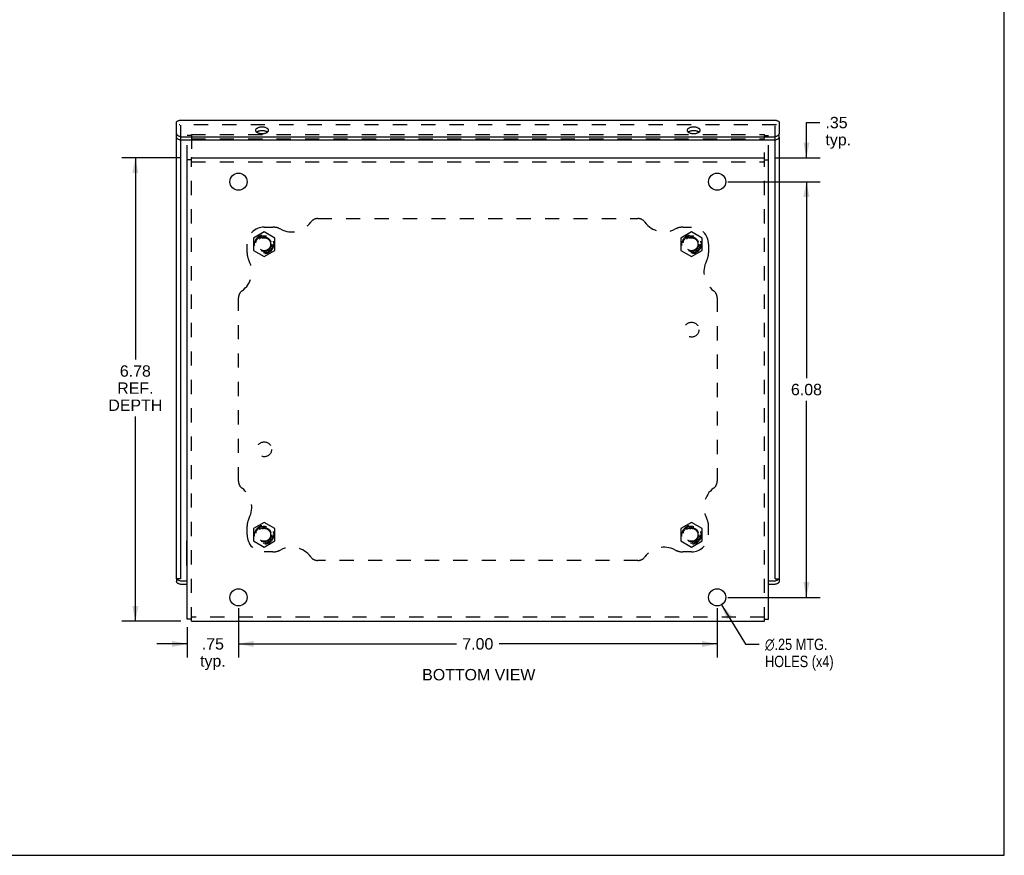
# Model space of a CAD drawing. Header units: inches. Extents: x 0 to 37.8, y 0 to 24.4.
# Tile 4 of 10: x 23.4 to 37.8, y 0 to 12.2. Entities that reach past the tile are written whole.
import ezdxf

# ---------------------------------------------------------------- set-up
doc = ezdxf.new("R2010")
doc.units = ezdxf.units.IN
doc.header["$LTSCALE"] = 2.077778
doc.header["$MEASUREMENT"] = 0
doc.linetypes.add('HIDDEN', pattern=[0.2, 0.1, -0.1])
doc.layers.get('0').update_dxf_attribs({"linetype": 'CONTINUOUS'})
for name, color, linetype in [('DEFAULT_2', 8, 'HIDDEN'), ('DIMENSIONS', 7, 'CONTINUOUS'), ('DOOR_ASSEMBLY', 7, 'CONTINUOUS')]:
    doc.layers.add(name, color=color, linetype=linetype)
doc.styles.get("Standard").update_dxf_attribs({"font": 'arial.ttf'})
doc.styles.add('TEXTSTYLE_1', font='gdt', dxfattribs={"width": 0.8})
doc.dimstyles.new('DIMSTYLE_1', dxfattribs={"dimtxt": 0.166667, "dimasz": 0.222222, "dimexe": 0.09, "dimexo": 0.07, "dimgap": 0.0375, "dimtad": 0, "dimtih": 1, "dimtoh": 1, "dimzin": 4, "dimdsep": 46, "dimtxsty": 'Standard', "dimblk": '_FILLED', "dimblk1": '_FILLED', "dimblk2": '_FILLED', "dimcen": 0.09, "dimazin": 1, "dimtfac": 1, "dimtdec": 3, "dimtofl": 0, "dimtmove": 0, "dimatfit": 3, "dimldrblk": '_FILLED', "dimfxl": 0, "dimtolj": 1, "dimtzin": 4, "dimarcsym": 0})
doc.dimstyles.new('DIMSTYLE_4', dxfattribs={"dimtxt": 0.166667, "dimasz": 0.222222, "dimexe": 0.09, "dimexo": 0.07, "dimgap": 0.09, "dimtad": 0, "dimtih": 1, "dimtoh": 1, "dimzin": 4, "dimdsep": 46, "dimtxsty": 'Standard', "dimblk": '_FILLED', "dimblk1": '_FILLED', "dimblk2": '_FILLED', "dimcen": 0.09, "dimazin": 1, "dimtfac": 1, "dimtdec": 3, "dimtofl": 0, "dimtmove": 0, "dimatfit": 1, "dimldrblk": '_FILLED', "dimfxl": 0, "dimtolj": 1, "dimtzin": 4, "dimarcsym": 0})

# ---------------------------------------------------------------- blocks, each defined once
blk = doc.blocks.new('_FILLED')
at = {"color": 0, "linetype": 'ByBlock'}
blk.add_solid([(0, 0), (-1, 0.2), (-1, -0.2)], dxfattribs=at)
blk = doc.blocks.new('*D13')
at = {"layer": 'DIMENSIONS', "color": 2, "linetype": 'Continuous'}
for p, q in [((33.642, 3.666), (33.991, 3.086)), ((33.991, 3.086), (34.194, 3.086))]:
    blk.add_line(p, q, dxfattribs=at)
at = {"layer": 'DIMENSIONS', "color": 2, "linetype": 'Continuous', "xscale": 0.2222222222, "yscale": 0.2222222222, "zscale": 0.2222222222, "rotation": 120.9964622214}
blk.add_blockref('_FILLED', (33.642, 3.666), dxfattribs=at)
at = {"layer": 'DIMENSIONS', "color": 2, "linetype": 'Continuous', "insert": (34.278, 3.169), "char_height": 0.16667, "width": 1.25341, "attachment_point": 1, "line_spacing_factor": 0.9, "style": 'TEXTSTYLE_1'}
blk.add_mtext('{\\fgdt;n}\\fArial;.25 MTG.\\PHOLES (x4)', dxfattribs=at)
blk = doc.blocks.new('*D14')
at = {"layer": 'DIMENSIONS', "color": 2, "linetype": 'Continuous'}
for p, q in [((33.734, 9.853), (35.084, 9.853)), ((34.884, 9.853), (34.884, 6.98)), ((34.884, 3.773), (34.884, 6.646)), ((33.734, 3.773), (35.084, 3.773))]:
    blk.add_line(p, q, dxfattribs=at)
at = {"layer": 'DIMENSIONS', "color": 2, "linetype": 'Continuous', "xscale": 0.2222222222, "yscale": 0.2222222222, "zscale": 0.2222222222}
for p, rotation in [((34.884, 9.853), 90), ((34.884, 3.773), 270)]:
    blk.add_blockref('_FILLED', p, dxfattribs=dict(at, rotation=rotation))
at = {"layer": 'DIMENSIONS', "color": 2, "linetype": 'Continuous', "insert": (34.884, 6.896), "char_height": 0.1667, "width": 0.45291, "attachment_point": 2, "line_spacing_factor": 0.9}
blk.add_mtext('6.08', dxfattribs=at)
blk = doc.blocks.new('*D15')
at = {"layer": 'DIMENSIONS', "color": 2, "linetype": 'Continuous'}
for p, q in [((26.578, 3.617), (26.578, 2.892)), ((25.828, 3.337), (25.828, 2.892)), ((25.828, 3.092), (25.384, 3.092)), ((26.578, 3.092), (27.023, 3.092))]:
    blk.add_line(p, q, dxfattribs=at)
at = {"layer": 'DIMENSIONS', "color": 2, "linetype": 'Continuous', "xscale": 0.2222222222, "yscale": 0.2222222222, "zscale": 0.2222222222}
blk.add_blockref('_FILLED', (25.828, 3.092), dxfattribs=at)
at = {"layer": 'DIMENSIONS', "color": 2, "linetype": 'Continuous', "xscale": 0.2222222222, "yscale": 0.2222222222, "zscale": 0.2222222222, "rotation": 180}
blk.add_blockref('_FILLED', (26.578, 3.092), dxfattribs=at)
at = {"layer": 'DIMENSIONS', "color": 2, "linetype": 'Continuous', "insert": (26.203, 3.176), "char_height": 0.1667, "width": 0.37485, "attachment_point": 2, "line_spacing_factor": 0.9}
blk.add_mtext('.75\\Ptyp.', dxfattribs=at)
blk = doc.blocks.new('*D16')
at = {"layer": 'DIMENSIONS', "color": 2, "linetype": 'Continuous'}
for p, q in [((26.578, 3.617), (26.578, 2.892)), ((33.578, 3.617), (33.578, 2.892)), ((26.578, 3.092), (29.768, 3.092)), ((33.578, 3.092), (30.388, 3.092))]:
    blk.add_line(p, q, dxfattribs=at)
at = {"layer": 'DIMENSIONS', "color": 2, "linetype": 'Continuous', "xscale": 0.2222222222, "yscale": 0.2222222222, "zscale": 0.2222222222, "rotation": 180}
blk.add_blockref('_FILLED', (26.578, 3.092), dxfattribs=at)
at = {"layer": 'DIMENSIONS', "color": 2, "linetype": 'Continuous', "xscale": 0.2222222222, "yscale": 0.2222222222, "zscale": 0.2222222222}
blk.add_blockref('_FILLED', (33.578, 3.092), dxfattribs=at)
at = {"layer": 'DIMENSIONS', "color": 2, "linetype": 'Continuous', "insert": (30.078, 3.176), "char_height": 0.1667, "width": 0.45291, "attachment_point": 2, "line_spacing_factor": 0.9}
blk.add_mtext('7.00', dxfattribs=at)
blk = doc.blocks.new('*D17')
at = {"layer": 'DIMENSIONS', "color": 2, "linetype": 'Continuous'}
for p, q in [((34.884, 10.203), (34.884, 10.717)), ((34.884, 10.717), (35.079, 10.717)), ((34.424, 10.203), (35.084, 10.203)), ((33.734, 9.853), (35.084, 9.853)), ((34.884, 9.853), (34.884, 9.408))]:
    blk.add_line(p, q, dxfattribs=at)
at = {"layer": 'DIMENSIONS', "color": 2, "linetype": 'Continuous', "xscale": 0.2222222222, "yscale": 0.2222222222, "zscale": 0.2222222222}
for p, rotation in [((34.884, 10.203), 270), ((34.884, 9.853), 90)]:
    blk.add_blockref('_FILLED', p, dxfattribs=dict(at, rotation=rotation))
at = {"layer": 'DIMENSIONS', "color": 2, "linetype": 'Continuous', "insert": (35.162, 10.801), "char_height": 0.1667, "width": 0.37485, "attachment_point": 1, "line_spacing_factor": 0.9}
blk.add_mtext('.35\\Ptyp.', dxfattribs=at)
blk = doc.blocks.new('*D23')
at = {"layer": 'DIMENSIONS', "color": 2, "linetype": 'Continuous'}
for p, q in [((25.733, 10.203), (24.869, 10.203)), ((25.069, 10.203), (25.069, 7.25)), ((25.069, 3.423), (25.069, 6.417)), ((25.733, 3.423), (24.869, 3.423))]:
    blk.add_line(p, q, dxfattribs=at)
at = {"layer": 'DIMENSIONS', "color": 2, "linetype": 'Continuous', "xscale": 0.2222222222, "yscale": 0.2222222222, "zscale": 0.2222222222}
for p, rotation in [((25.069, 10.203), 90), ((25.069, 3.423), 270)]:
    blk.add_blockref('_FILLED', p, dxfattribs=dict(at, rotation=rotation))
at = {"layer": 'DIMENSIONS', "color": 2, "linetype": 'Continuous', "insert": (25.069, 7.167), "char_height": 0.1667, "width": 0.78748, "attachment_point": 2, "line_spacing_factor": 0.9}
blk.add_mtext('6.78\\PREF.\\PDEPTH', dxfattribs=at)

msp = doc.modelspace()

# ---------------------------------------------------------------- linework, layer by layer
at = {"color": 7, "linetype": 'Continuous'}
for p, q in [((37.7778, 0), (37.7778, 24.4444)), ((25.8881, 10.1729), (25.8281, 10.1729)), ((34.2681, 10.1729), (34.3281, 10.1729)), ((25.8241, 4.2377), (25.8241, 4.598)), ((25.8241, 4.598), (25.8281, 4.598)), ((25.8241, 4.5079), (25.8281, 4.5079)), ((25.8241, 4.3278), (25.8281, 4.3278)), ((25.8241, 4.2377), (25.8281, 4.2377)), ((25.8881, 3.4529), (25.8281, 3.4529)), ((34.2681, 3.4529), (34.3281, 3.4529)), ((0, 0), (37.7778, 0))]:
    msp.add_line(p, q, dxfattribs=at)
at = {"color": 3, "linetype": 'Continuous'}
for p, q in [((25.8281, 3.4529), (25.8281, 10.1783)), ((25.8881, 10.211), (25.8881, 10.2029)), ((25.8881, 10.2029), (34.2681, 10.2029)), ((34.3281, 3.4529), (34.3281, 10.1783)), ((25.8881, 3.4229), (34.2681, 3.4229))]:
    msp.add_line(p, q, dxfattribs=at)
for centre in [(26.5781, 9.8529), (33.5781, 9.8529), (26.5781, 3.7729), (33.5781, 3.7729)]:
    msp.add_circle(centre, 0.125, dxfattribs=at)
at = {"layer": 'DEFAULT_2', "color": 8, "linetype": 'HIDDEN'}
for p, q in [((25.8281, 10.1783), (25.8281, 10.5291)), ((25.8881, 10.5291), (25.8281, 10.5291)), ((25.8881, 10.5409), (25.8881, 10.211)), ((25.8881, 10.5409), (34.2681, 10.5409)), ((34.2681, 3.4229), (34.2681, 10.5409)), ((34.2681, 10.5291), (34.3281, 10.5291)), ((34.3281, 10.1783), (34.3281, 10.5291)), ((25.8881, 10.4809), (34.2681, 10.4809)), ((25.8881, 3.4229), (25.8881, 10.2029)), ((25.8881, 10.1429), (34.2681, 10.1429)), ((27.7359, 9.3129), (32.4203, 9.3129)), ((26.9531, 9.1181), (26.7971, 9.028)), ((26.9531, 9.1879), (27.0781, 9.1879)), ((27.1091, 9.028), (26.9531, 9.1181)), ((33.2031, 9.1181), (33.0471, 9.028)), ((33.0781, 9.1879), (33.2031, 9.1879)), ((33.3591, 9.028), (33.2031, 9.1181)), ((26.7031, 8.8129), (26.7031, 8.9379)), ((26.7971, 9.028), (26.7971, 8.8479)), ((27.1091, 8.8479), (27.1091, 9.028)), ((33.0471, 9.028), (33.0471, 8.8479)), ((33.3591, 8.8479), (33.3591, 9.028)), ((33.4531, 8.9379), (33.4531, 8.8129)), ((26.7971, 8.8479), (26.9531, 8.7578)), ((26.9531, 8.7578), (27.1091, 8.8479)), ((33.0471, 8.8479), (33.2031, 8.7578)), ((33.2031, 8.7578), (33.3591, 8.8479)), ((26.5781, 5.4707), (26.5781, 8.1551)), ((33.5781, 8.1551), (33.5781, 5.4707)), ((26.7031, 4.6879), (26.7031, 4.8129)), ((26.9531, 4.8681), (26.7971, 4.778)), ((26.7971, 4.778), (26.7971, 4.5979)), ((27.1091, 4.778), (26.9531, 4.8681)), ((27.1091, 4.5979), (27.1091, 4.778)), ((33.2031, 4.8681), (33.0471, 4.778)), ((33.0471, 4.778), (33.0471, 4.5979)), ((33.3591, 4.778), (33.2031, 4.8681)), ((33.3591, 4.5979), (33.3591, 4.778)), ((33.4531, 4.6879), (33.4531, 4.8129)), ((26.7971, 4.5979), (26.9531, 4.5078)), ((26.9531, 4.5078), (27.1091, 4.5979)), ((33.0471, 4.5979), (33.2031, 4.5078)), ((33.2031, 4.5078), (33.3591, 4.5979)), ((27.0781, 4.4379), (26.9531, 4.4379)), ((33.2031, 4.4379), (33.0781, 4.4379)), ((32.4203, 4.3129), (27.7359, 4.3129)), ((34.2681, 3.4829), (25.8881, 3.4829))]:
    msp.add_line(p, q, dxfattribs=at)
for centre, radius in [((26.9531, 8.9379), 0.14), ((33.2031, 8.9379), 0.14), ((26.9531, 8.9379), 0.125), ((26.9531, 8.9379), 0.105), ((26.9531, 8.9379), 0.095), ((33.2031, 8.9379), 0.125), ((33.2031, 8.9379), 0.105), ((33.2031, 8.9379), 0.095), ((33.2031, 7.6879), 0.109), ((26.9531, 5.9379), 0.109), ((26.9531, 4.6879), 0.14), ((26.9531, 4.6879), 0.125), ((26.9531, 4.6879), 0.105), ((26.9531, 4.6879), 0.095), ((33.2031, 4.6879), 0.14), ((33.2031, 4.6879), 0.125), ((33.2031, 4.6879), 0.105), ((33.2031, 4.6879), 0.095)]:
    msp.add_circle(centre, radius, dxfattribs=at)
for centre, radius, start, end in [((27.3559, 9.4629), 0.344, 242.10891, 324.1013), ((27.7359, 9.1879), 0.125, 90, 144.1013), ((32.4203, 9.1879), 0.125, 35.8987, 90), ((32.8002, 9.4629), 0.344, 215.8987, 297.89109), ((26.9531, 8.9379), 0.25, 90, 180), ((27.0781, 8.9379), 0.25, 62.10891, 90), ((33.0781, 8.9379), 0.25, 90, 117.89109), ((33.2031, 8.9379), 0.25, 0, 90), ((26.9531, 8.8129), 0.25, 180, 207.89109), ((33.2031, 8.8129), 0.25, 332.10891, 360), ((26.4281, 8.5351), 0.344, 305.8987, 27.89109), ((33.7281, 8.5351), 0.344, 152.10891, 234.1013), ((26.7031, 8.1551), 0.125, 125.8987, 180), ((33.4531, 8.1551), 0.125, 0, 54.1013), ((26.7031, 5.4707), 0.125, 180, 234.1013), ((26.4281, 5.0908), 0.344, 332.10891, 54.1013), ((33.7281, 5.0908), 0.344, 125.8987, 207.89109), ((33.4531, 5.4707), 0.125, 305.8987, 360), ((26.9531, 4.8129), 0.25, 152.10891, 180), ((33.2031, 4.8129), 0.25, 0, 27.89109), ((26.9531, 4.6879), 0.25, 180, 270), ((33.2031, 4.6879), 0.25, 270, 360), ((27.0781, 4.6879), 0.25, 270, 297.89109), ((27.3559, 4.1629), 0.344, 35.8987, 117.89109), ((32.8002, 4.1629), 0.344, 62.10891, 144.1013), ((33.0781, 4.6879), 0.25, 242.10891, 270), ((27.7359, 4.4379), 0.125, 215.8987, 270), ((32.4203, 4.4379), 0.125, 270, 324.1013)]:
    msp.add_arc(centre, radius, start, end, dxfattribs=at)
at = {"layer": 'DOOR_ASSEMBLY', "color": 3, "linetype": 'Continuous'}
for p, q in [((25.6718, 10.5549), (25.6718, 10.7299)), ((34.4443, 10.746), (25.7118, 10.746)), ((34.4843, 10.7299), (34.4843, 10.5549)), ((25.6718, 4.0455), (25.6718, 10.503)), ((25.7618, 10.5099), (34.3943, 10.5099)), ((34.4843, 10.503), (34.4843, 4.0455)), ((25.8281, 3.9606), (25.7618, 3.9606)), ((34.3943, 3.9606), (34.3281, 3.9606))]:
    msp.add_line(p, q, dxfattribs=at)
at = {"layer": 'DOOR_ASSEMBLY', "color": 8, "linetype": 'HIDDEN'}
for p, q in [((34.4443, 10.686), (25.7118, 10.686)), ((25.7318, 10.678), (25.7318, 10.4606)), ((34.4243, 10.4606), (34.4243, 10.678))]:
    msp.add_line(p, q, dxfattribs=at)
at = {"layer": 'DOOR_ASSEMBLY', "color": 7, "linetype": 'Continuous'}
for p, q in [((25.6718, 10.503), (25.6718, 10.5549)), ((34.4843, 10.503), (34.4843, 10.5549)), ((25.7318, 10.4606), (25.7318, 4.0455)), ((34.3943, 10.458), (25.7618, 10.458)), ((34.4243, 4.0455), (34.4243, 10.4606)), ((25.6718, 4.0455), (25.6718, 4.0056)), ((25.7318, 4.0455), (25.6718, 4.0455)), ((25.6753, 4.0455), (25.6769, 4.0427)), ((34.4243, 4.0455), (34.4843, 4.0455)), ((34.4843, 4.0455), (34.4843, 4.0056)), ((25.7618, 4.0126), (25.8281, 4.0126)), ((34.3281, 4.0126), (34.3943, 4.0126))]:
    msp.add_line(p, q, dxfattribs=at)
at = {"layer": 'DOOR_ASSEMBLY', "color": 3, "linetype": 'Continuous'}
for points in [[(25.6718, 10.7299), (25.6804, 10.736), (25.689, 10.7407), (25.6975, 10.7439), (25.7061, 10.7457), (25.7118, 10.746)], [(34.4443, 10.746), (34.45, 10.7457), (34.4586, 10.7439), (34.4672, 10.7407), (34.4757, 10.736), (34.4843, 10.7299)], [(25.6718, 10.5549), (25.6724, 10.5499), (25.6741, 10.5449), (25.6769, 10.5401), (25.6807, 10.5354), (25.6856, 10.531), (25.6915, 10.5269), (25.6982, 10.5231), (25.7057, 10.5198), (25.7139, 10.5168), (25.7228, 10.5144), (25.7321, 10.5125), (25.7418, 10.5111), (25.7517, 10.5102), (25.7618, 10.5099)], [(27.0156, 10.6037), (27.015, 10.609), (27.0132, 10.6141), (27.0103, 10.6192), (27.0063, 10.624), (27.0012, 10.6286), (26.9951, 10.6329), (26.9881, 10.6368), (26.9803, 10.6403), (26.9717, 10.6434), (26.9625, 10.6459), (26.9528, 10.6479), (26.9427, 10.6494), (26.9323, 10.6503), (26.9218, 10.6506), (26.9113, 10.6503), (26.901, 10.6494), (26.8909, 10.6479), (26.8811, 10.6459), (26.8719, 10.6434), (26.8634, 10.6403), (26.8555, 10.6368), (26.8485, 10.6329), (26.8424, 10.6286), (26.8374, 10.624), (26.8333, 10.6192), (26.8304, 10.6141), (26.8287, 10.609), (26.8281, 10.6037)], [(26.8281, 10.6037), (26.8287, 10.5984), (26.8304, 10.5933), (26.8333, 10.5882), (26.8374, 10.5833), (26.8424, 10.5787), (26.8485, 10.5745), (26.8555, 10.5705), (26.8634, 10.567), (26.8719, 10.564), (26.8811, 10.5615), (26.8909, 10.5594), (26.901, 10.558), (26.9113, 10.5571), (26.9218, 10.5568), (26.9323, 10.5571), (26.9427, 10.558), (26.9528, 10.5594), (26.9625, 10.5615), (26.9717, 10.564), (26.9803, 10.567), (26.9881, 10.5705), (26.9951, 10.5745), (27.0012, 10.5787), (27.0063, 10.5833), (27.0103, 10.5882), (27.0132, 10.5933), (27.015, 10.5984), (27.0156, 10.6037)], [(33.3281, 10.6037), (33.3275, 10.609), (33.3257, 10.6141), (33.3228, 10.6192), (33.3188, 10.624), (33.3137, 10.6286), (33.3076, 10.6329), (33.3006, 10.6368), (33.2928, 10.6403), (33.2842, 10.6434), (33.275, 10.6459), (33.2653, 10.6479), (33.2552, 10.6494), (33.2448, 10.6503), (33.2343, 10.6506), (33.2238, 10.6503), (33.2135, 10.6494), (33.2034, 10.6479), (33.1936, 10.6459), (33.1844, 10.6434), (33.1759, 10.6403), (33.168, 10.6368), (33.161, 10.6329), (33.1549, 10.6286), (33.1499, 10.624), (33.1458, 10.6192), (33.1429, 10.6141), (33.1412, 10.609), (33.1406, 10.6037)], [(33.1406, 10.6037), (33.1412, 10.5984), (33.1429, 10.5933), (33.1458, 10.5882), (33.1499, 10.5833), (33.1549, 10.5787), (33.161, 10.5745), (33.168, 10.5705), (33.1759, 10.567), (33.1844, 10.564), (33.1936, 10.5615), (33.2034, 10.5594), (33.2135, 10.558), (33.2238, 10.5571), (33.2343, 10.5568), (33.2448, 10.5571), (33.2552, 10.558), (33.2653, 10.5594), (33.275, 10.5615), (33.2842, 10.564), (33.2928, 10.567), (33.3006, 10.5705), (33.3076, 10.5745), (33.3137, 10.5787), (33.3188, 10.5833), (33.3228, 10.5882), (33.3257, 10.5933), (33.3275, 10.5984), (33.3281, 10.6037)], [(34.3943, 10.5099), (34.4045, 10.5102), (34.4143, 10.5111), (34.424, 10.5125), (34.4334, 10.5144), (34.4422, 10.5168), (34.4504, 10.5198), (34.458, 10.5231), (34.4647, 10.5269), (34.4705, 10.531), (34.4754, 10.5354), (34.4793, 10.5401), (34.4821, 10.5449), (34.4837, 10.5499), (34.4843, 10.5549)], [(25.7618, 3.9606), (25.7517, 3.9609), (25.7418, 3.9617), (25.7321, 3.9631), (25.7228, 3.9651), (25.7139, 3.9675), (25.7057, 3.9704), (25.6982, 3.9738), (25.6915, 3.9776), (25.6856, 3.9817), (25.6807, 3.9861), (25.6769, 3.9908), (25.6741, 3.9956), (25.6724, 4.0006), (25.6718, 4.0056)], [(34.4843, 4.0056), (34.4837, 4.0006), (34.4821, 3.9956), (34.4793, 3.9908), (34.4754, 3.9861), (34.4705, 3.9817), (34.4647, 3.9776), (34.458, 3.9738), (34.4504, 3.9704), (34.4422, 3.9675), (34.4334, 3.9651), (34.424, 3.9631), (34.4143, 3.9617), (34.4045, 3.9609), (34.3943, 3.9606)]]:
    msp.add_lwpolyline(points, dxfattribs=at)
at = {"layer": 'DOOR_ASSEMBLY', "color": 7, "linetype": 'Continuous'}
for points in [[(26.9997, 10.5777), (26.9951, 10.581), (26.9881, 10.5849), (26.9803, 10.5884), (26.9717, 10.5914), (26.9625, 10.594), (26.9528, 10.596), (26.9427, 10.5974), (26.9323, 10.5983), (26.9218, 10.5986), (26.9113, 10.5983), (26.901, 10.5974), (26.8909, 10.596), (26.8811, 10.594), (26.8719, 10.5914), (26.8634, 10.5884), (26.8555, 10.5849), (26.8485, 10.581), (26.8439, 10.5777)], [(33.3122, 10.5777), (33.3076, 10.581), (33.3006, 10.5849), (33.2928, 10.5884), (33.2842, 10.5914), (33.275, 10.594), (33.2653, 10.596), (33.2552, 10.5974), (33.2448, 10.5983), (33.2343, 10.5986), (33.2238, 10.5983), (33.2135, 10.5974), (33.2034, 10.596), (33.1936, 10.594), (33.1844, 10.5914), (33.1759, 10.5884), (33.168, 10.5849), (33.161, 10.581), (33.1564, 10.5777)], [(25.7618, 10.458), (25.7517, 10.4583), (25.7418, 10.4591), (25.7321, 10.4605), (25.7228, 10.4624), (25.7139, 10.4649), (25.7057, 10.4678), (25.6982, 10.4712), (25.6915, 10.4749), (25.6856, 10.479), (25.6807, 10.4835), (25.6769, 10.4881), (25.6741, 10.493), (25.6724, 10.4979), (25.6718, 10.503)], [(34.4843, 10.503), (34.4837, 10.4979), (34.4821, 10.493), (34.4793, 10.4881), (34.4754, 10.4835), (34.4705, 10.479), (34.4647, 10.4749), (34.458, 10.4712), (34.4504, 10.4678), (34.4422, 10.4649), (34.4334, 10.4624), (34.424, 10.4605), (34.4143, 10.4591), (34.4045, 10.4583), (34.3943, 10.458)], [(25.6769, 4.0427), (25.6807, 4.0381), (25.6856, 4.0336), (25.6915, 4.0295), (25.6982, 4.0258), (25.7057, 4.0224), (25.7139, 4.0195), (25.7228, 4.017), (25.7321, 4.0151), (25.7418, 4.0137), (25.7517, 4.0129), (25.7618, 4.0126)], [(34.3943, 4.0126), (34.4045, 4.0129), (34.4143, 4.0137), (34.424, 4.0151), (34.4334, 4.017), (34.4422, 4.0195), (34.4504, 4.0224), (34.458, 4.0258), (34.4647, 4.0295), (34.4705, 4.0336), (34.4754, 4.0381), (34.4793, 4.0427), (34.4809, 4.0455)]]:
    msp.add_lwpolyline(points, dxfattribs=at)

# ---------------------------------------------------------------- texts
at = {"layer": 'DIMENSIONS', "color": 2, "linetype": 'Continuous', "insert": (30.0916, 2.7254), "char_height": 0.166667, "width": 1.651797, "attachment_point": 2, "line_spacing_factor": 0.9}
msp.add_mtext('BOTTOM VIEW', dxfattribs=at)

# ---------------------------------------------------------------- dimensions: what is measured, and where the dimension line sits
at = {"layer": 'DIMENSIONS', "color": 2, "linetype": 'Continuous'}
for base, p1, p2, text, picture, middle in [((34.8842, 9.8529), (34.3536, 10.2029), (33.6636, 9.8529), '<>\\Ptyp.', '*D17', (35.3494, 10.5924)), ((25.0687, 3.4229), (25.8025, 10.2029), (25.8025, 3.4229), '<>\\PREF.\\PDEPTH', '*D23', (25.0687, 6.8334))]:
    dim = msp.add_linear_dim(base=base, p1=p1, p2=p2, angle=270, text=text, dimstyle='DIMSTYLE_1', dxfattribs=at)
    dim.commit()
    dim.dimension.update_dxf_attribs({"geometry": picture, "text_midpoint": middle, "dimtype": 160})
dim = msp.add_linear_dim(base=(34.8842, 9.8529), p1=(33.6636, 3.7729), p2=(33.6636, 9.8529), angle=90, dimstyle='DIMSTYLE_1', dxfattribs=at)
dim.commit()
dim.dimension.update_dxf_attribs({"geometry": '*D14', "text_midpoint": (34.8827, 6.812), "dimtype": 160})
dim = msp.add_diameter_dim_2p(p1=(33.6424, 3.6658), p2=(33.5137, 3.8801), text='%%c<> MTG.\\PHOLES (x4)', dimstyle='DIMSTYLE_4', override={"dimpost": '<>'}, dxfattribs=at)
dim.commit()
dim.dimension.update_dxf_attribs({"geometry": '*D13', "text_midpoint": (34.9043, 2.9611), "dimtype": 163})
dim = msp.add_linear_dim(base=(26.5781, 3.0923), p1=(25.8281, 3.4074), p2=(26.5781, 3.6874), text='<>\\Ptyp.', dimstyle='DIMSTYLE_1', dxfattribs=at)
dim.commit()
dim.dimension.update_dxf_attribs({"geometry": '*D15', "text_midpoint": (26.2031, 2.9673), "dimtype": 160})
dim = msp.add_linear_dim(base=(33.5781, 3.0923), p1=(26.5781, 3.6874), p2=(33.5781, 3.6874), dimstyle='DIMSTYLE_1', dxfattribs=at)
dim.commit()
dim.dimension.update_dxf_attribs({"geometry": '*D16', "text_midpoint": (30.0782, 3.0914), "dimtype": 160})

doc.saveas('drawing.dxf')
